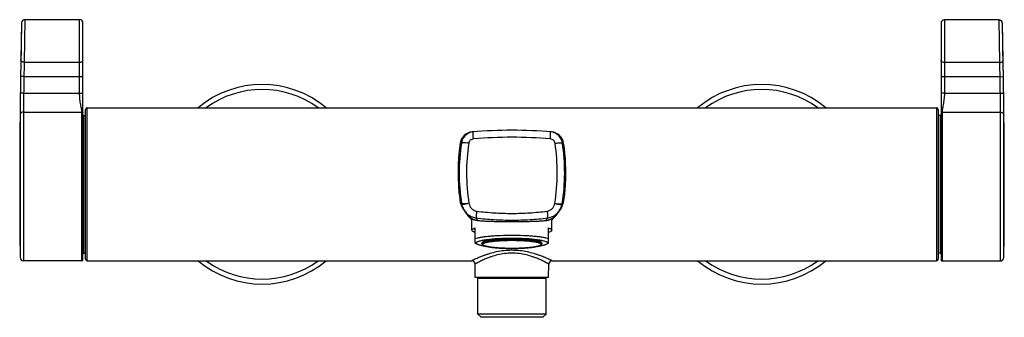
# Model space of a CAD drawing. Header units: millimetres. Extents: x 106 to 682, y 39 to 471.
# Tile 3 of 5: x 106 to 402, y 381 to 471. Entities that reach past the tile are written whole.
import ezdxf

# ---------------------------------------------------------------- set-up
doc = ezdxf.new("R2010")
doc.units = ezdxf.units.MM
doc.header["$LTSCALE"] = 46.255
doc.layers.get('0').update_dxf_attribs({"linetype": 'CONTINUOUS'})

msp = doc.modelspace()

# ---------------------------------------------------------------- linework, layer by layer
at = {"color": 9, "linetype": 'CONTINUOUS'}
for p, q in [((107.76, 470.91), (107.52, 458.08)), ((124.17, 453.82), (124.17, 470.91)), ((383.82, 470.86), (383.82, 453.77)), ((400.46, 458.03), (400.23, 470.86)), ((106.76, 469.93), (106.52, 458.81)), ((401.46, 458.76), (401.23, 469.88)), ((106.52, 458.81), (106.51, 458.22)), ((401.48, 458.16), (401.46, 458.76)), ((107.52, 458.08), (124.17, 458.08)), ((400.46, 458.03), (383.82, 458.03)), ((107.43, 453.82), (106.43, 453.83)), ((107.43, 453.82), (125.17, 453.82)), ((400.55, 453.77), (382.82, 453.77)), ((400.55, 453.77), (401.55, 453.78)), ((107.36, 448.81), (106.36, 448.82)), ((107.36, 448.81), (125.17, 448.81)), ((383.82, 448.76), (400.63, 448.76)), ((400.63, 448.76), (401.63, 448.77)), ((126.47, 398.41), (126.47, 444.41)), ((381.47, 444.41), (381.47, 398.41)), ((106.29, 442.2), (106.29, 399.4)), ((107.29, 443.14), (107.29, 398.41)), ((107.29, 443.14), (124.87, 443.14)), ((124.87, 398.41), (124.87, 443.14)), ((125.47, 400.71), (125.47, 442.11)), ((382.52, 442.06), (382.52, 400.66)), ((383.12, 443.09), (400.7, 443.09)), ((383.12, 443.09), (383.12, 398.36)), ((400.7, 398.36), (400.7, 443.09)), ((401.7, 399.35), (401.7, 442.15)), ((243.7, 410.55), (243.73, 410.54)), ((264.21, 410.54), (264.24, 410.55)), ((243.72, 393.21), (264.22, 393.21))]:
    msp.add_line(p, q, dxfattribs=at)
at = {"color": 7, "linetype": 'CONTINUOUS'}
for p, q in [((107.76, 470.91), (124.17, 470.91)), ((400.23, 470.86), (383.82, 470.86)), ((125.17, 398.71), (125.17, 469.91)), ((382.82, 469.86), (382.82, 398.66)), ((401.23, 469.9), (401.23, 469.91)), ((401.23, 469.89), (401.23, 469.9)), ((401.23, 469.89), (401.23, 469.89)), ((401.23, 469.88), (401.23, 469.89)), ((401.23, 469.88), (401.23, 469.88)), ((125.97, 398.91), (125.97, 443.91)), ((126.47, 444.41), (381.47, 444.41)), ((381.97, 443.91), (381.97, 398.91)), ((125.47, 442.11), (125.97, 442.11)), ((382.52, 442.06), (381.97, 442.06)), ((238.82, 415.47), (238.88, 415.29)), ((238.88, 415.29), (238.9, 415.23)), ((238.9, 415.23), (238.91, 415.19)), ((238.91, 415.19), (238.93, 415.15)), ((238.93, 415.15), (238.94, 415.11)), ((238.94, 415.11), (238.96, 415.07)), ((238.96, 415.07), (238.97, 415.04)), ((238.97, 415.04), (238.98, 415.01)), ((238.98, 415.01), (238.99, 414.98)), ((238.99, 414.98), (239.01, 414.95)), ((239.01, 414.95), (239.03, 414.89)), ((239.05, 414.83), (239.02, 414.9)), ((239.04, 414.87), (239.02, 414.9)), ((239.03, 414.89), (239.03, 414.89)), ((239.03, 414.89), (239.03, 414.88)), ((239.03, 414.88), (239.03, 414.87)), ((239.03, 414.87), (239.04, 414.86)), ((239.04, 414.86), (239.04, 414.86)), ((239.04, 414.86), (239.05, 414.84)), ((239.05, 414.84), (239.05, 414.84)), ((239.05, 414.84), (239.08, 414.74)), ((239.08, 414.74), (239.1, 414.7)), ((239.1, 414.7), (239.11, 414.67)), ((239.11, 414.67), (239.12, 414.64)), ((239.12, 414.64), (239.13, 414.61)), ((239.13, 414.61), (239.14, 414.58)), ((239.14, 414.58), (239.15, 414.56)), ((239.15, 414.56), (239.16, 414.53)), ((239.16, 414.53), (239.17, 414.5)), ((239.17, 414.5), (239.19, 414.47)), ((239.19, 414.47), (239.2, 414.45)), ((239.2, 414.45), (239.21, 414.42)), ((239.21, 414.42), (239.22, 414.4)), ((239.22, 414.4), (239.23, 414.37)), ((239.23, 414.37), (239.24, 414.34)), ((239.24, 414.34), (239.25, 414.32)), ((239.25, 414.32), (239.26, 414.29)), ((239.26, 414.29), (239.28, 414.26)), ((239.28, 414.26), (239.29, 414.23)), ((239.29, 414.23), (239.3, 414.21)), ((239.3, 414.21), (239.32, 414.18)), ((239.32, 414.18), (239.33, 414.15)), ((239.33, 414.15), (239.34, 414.12)), ((239.34, 414.12), (239.36, 414.1)), ((239.36, 414.1), (239.37, 414.07)), ((239.37, 414.07), (239.38, 414.04)), ((239.38, 414.04), (239.4, 414.01)), ((239.4, 414.01), (239.41, 413.98)), ((239.41, 413.98), (239.43, 413.95)), ((239.43, 413.95), (239.44, 413.92)), ((239.44, 413.92), (239.46, 413.89)), ((268.49, 413.91), (268.5, 413.94)), ((268.5, 413.94), (268.52, 413.97)), ((268.52, 413.97), (268.54, 414)), ((268.54, 414), (268.55, 414.03)), ((268.55, 414.03), (268.57, 414.06)), ((268.57, 414.06), (268.58, 414.09)), ((268.58, 414.09), (268.59, 414.12)), ((268.59, 414.12), (268.61, 414.15)), ((268.61, 414.15), (268.62, 414.17)), ((268.62, 414.17), (268.63, 414.2)), ((268.63, 414.2), (268.65, 414.23)), ((268.65, 414.23), (268.66, 414.25)), ((268.66, 414.25), (268.67, 414.28)), ((268.67, 414.28), (268.68, 414.31)), ((268.68, 414.31), (268.69, 414.33)), ((268.69, 414.33), (268.7, 414.36)), ((268.7, 414.36), (268.72, 414.39)), ((268.72, 414.39), (268.73, 414.41)), ((268.73, 414.41), (268.74, 414.44)), ((268.74, 414.44), (268.75, 414.47)), ((268.75, 414.47), (268.76, 414.5)), ((268.76, 414.5), (268.77, 414.52)), ((268.77, 414.52), (268.78, 414.55)), ((268.78, 414.55), (268.79, 414.57)), ((268.79, 414.57), (268.8, 414.6)), ((268.8, 414.6), (268.81, 414.63)), ((268.81, 414.63), (268.82, 414.65)), ((268.82, 414.65), (268.83, 414.68)), ((268.83, 414.68), (268.85, 414.71)), ((268.85, 414.72), (268.89, 414.83)), ((268.91, 414.9), (268.92, 414.92)), ((268.92, 414.92), (268.93, 414.94)), ((268.93, 414.94), (268.94, 414.97)), ((268.94, 414.97), (268.96, 415)), ((268.96, 415), (268.97, 415.04)), ((268.97, 415.04), (268.98, 415.07)), ((268.98, 415.07), (268.99, 415.11)), ((268.99, 415.11), (269.01, 415.14)), ((269.01, 415.14), (269.02, 415.19)), ((269.02, 415.19), (269.04, 415.23)), ((269.04, 415.23), (269.06, 415.29)), ((269.06, 415.29), (269.12, 415.47)), ((239.46, 413.89), (239.48, 413.86)), ((239.48, 413.86), (239.49, 413.83)), ((239.49, 413.83), (239.51, 413.8)), ((239.51, 413.8), (239.53, 413.77)), ((239.53, 413.77), (239.54, 413.74)), ((239.54, 413.74), (239.56, 413.71)), ((239.56, 413.71), (239.58, 413.68)), ((239.58, 413.68), (239.59, 413.64)), ((239.59, 413.64), (239.61, 413.61)), ((239.61, 413.61), (239.63, 413.58)), ((239.63, 413.58), (239.65, 413.55)), ((239.65, 413.55), (239.67, 413.52)), ((239.67, 413.52), (239.69, 413.48)), ((239.69, 413.48), (239.71, 413.45)), ((239.71, 413.45), (239.73, 413.41)), ((239.73, 413.41), (239.75, 413.38)), ((239.75, 413.38), (239.77, 413.35)), ((239.77, 413.35), (239.8, 413.31)), ((239.8, 413.31), (239.82, 413.28)), ((239.82, 413.28), (239.84, 413.24)), ((239.84, 413.24), (239.86, 413.2)), ((239.86, 413.2), (239.89, 413.17)), ((239.89, 413.17), (239.91, 413.13)), ((239.91, 413.13), (239.94, 413.1)), ((239.94, 413.1), (239.96, 413.06)), ((239.96, 413.06), (239.98, 413.03)), ((239.98, 413.03), (240.01, 413)), ((240.01, 413), (240.03, 412.96)), ((240.03, 412.96), (240.05, 412.93)), ((240.05, 412.93), (240.08, 412.89)), ((240.08, 412.89), (240.1, 412.86)), ((240.1, 412.86), (240.13, 412.82)), ((240.13, 412.82), (240.16, 412.78)), ((240.16, 412.78), (240.18, 412.75)), ((240.18, 412.75), (240.21, 412.71)), ((240.21, 412.71), (240.24, 412.67)), ((240.24, 412.67), (240.27, 412.64)), ((240.27, 412.64), (240.3, 412.6)), ((240.3, 412.6), (240.33, 412.56)), ((240.33, 412.56), (240.36, 412.52)), ((240.36, 412.52), (240.39, 412.48)), ((240.39, 412.48), (240.42, 412.45)), ((240.42, 412.45), (240.45, 412.41)), ((240.45, 412.41), (240.48, 412.37)), ((240.48, 412.37), (240.51, 412.33)), ((240.51, 412.33), (240.55, 412.29)), ((240.55, 412.29), (240.57, 412.27)), ((240.57, 412.27), (240.6, 412.22)), ((240.6, 412.22), (240.64, 412.18)), ((240.64, 412.18), (240.67, 412.14)), ((240.67, 412.14), (240.7, 412.11)), ((240.7, 412.11), (240.74, 412.07)), ((240.74, 412.07), (240.77, 412.03)), ((240.77, 412.03), (240.81, 411.99)), ((240.81, 411.99), (240.84, 411.95)), ((240.84, 411.95), (240.88, 411.91)), ((240.88, 411.91), (240.92, 411.87)), ((240.92, 411.87), (240.95, 411.82)), ((240.95, 411.82), (240.99, 411.78)), ((240.99, 411.78), (241.04, 411.74)), ((241.04, 411.74), (241.08, 411.69)), ((241.08, 411.69), (241.12, 411.65)), ((241.12, 411.65), (241.16, 411.6)), ((241.16, 411.6), (241.2, 411.56)), ((241.2, 411.56), (241.28, 411.49)), ((241.28, 411.55), (241.29, 411.55)), ((241.28, 411.49), (241.32, 411.44)), ((241.29, 411.55), (241.29, 411.55)), ((241.29, 411.55), (241.3, 411.54)), ((241.3, 411.54), (241.33, 411.52)), ((241.32, 411.44), (241.37, 411.39)), ((241.33, 411.52), (241.39, 411.48)), ((241.37, 411.39), (241.42, 411.35)), ((241.39, 411.48), (241.43, 411.45)), ((241.42, 411.35), (241.47, 411.3)), ((241.43, 411.45), (241.46, 411.43)), ((241.46, 411.43), (241.49, 411.41)), ((241.47, 411.3), (241.52, 411.25)), ((241.49, 411.41), (241.51, 411.39)), ((241.51, 411.39), (241.54, 411.37)), ((241.52, 411.25), (241.58, 411.2)), ((241.54, 411.37), (241.57, 411.35)), ((241.57, 411.35), (241.6, 411.33)), ((241.58, 411.2), (241.63, 411.15)), ((241.6, 411.33), (241.63, 411.31)), ((241.63, 411.31), (241.66, 411.29)), ((241.63, 411.15), (241.69, 411.1)), ((241.66, 411.29), (241.69, 411.27)), ((241.69, 411.27), (241.73, 411.25)), ((241.69, 411.1), (241.74, 411.04)), ((241.73, 411.25), (241.77, 411.22)), ((241.74, 411.04), (241.8, 410.99)), ((241.77, 411.22), (241.8, 411.2)), ((241.8, 410.99), (241.86, 410.94)), ((241.97, 407.6), (241.97, 411.11)), ((265.97, 407.6), (265.97, 411.1)), ((266.08, 410.94), (266.14, 410.99)), ((266.14, 411.2), (266.18, 411.22)), ((266.14, 410.99), (266.2, 411.04)), ((266.18, 411.22), (266.21, 411.25)), ((266.2, 411.04), (266.25, 411.09)), ((266.21, 411.25), (266.25, 411.27)), ((266.25, 411.27), (266.28, 411.29)), ((266.25, 411.09), (266.31, 411.15)), ((266.28, 411.29), (266.31, 411.31)), ((266.31, 411.31), (266.34, 411.33)), ((266.31, 411.15), (266.36, 411.2)), ((266.34, 411.33), (266.37, 411.35)), ((266.36, 411.2), (266.42, 411.25)), ((266.37, 411.35), (266.39, 411.36)), ((266.39, 411.36), (266.42, 411.38)), ((266.42, 411.38), (266.44, 411.4)), ((266.42, 411.25), (266.47, 411.3)), ((266.44, 411.4), (266.47, 411.42)), ((266.47, 411.42), (266.5, 411.44)), ((266.47, 411.3), (266.52, 411.35)), ((266.5, 411.44), (266.54, 411.47)), ((266.52, 411.35), (266.57, 411.4)), ((266.54, 411.47), (266.63, 411.53)), ((266.57, 411.4), (266.62, 411.45)), ((266.62, 411.45), (266.67, 411.5)), ((266.63, 411.53), (266.64, 411.54)), ((266.64, 411.54), (266.65, 411.55)), ((266.65, 411.55), (266.65, 411.55)), ((266.65, 411.55), (266.66, 411.55)), ((266.67, 411.5), (266.72, 411.55)), ((266.72, 411.55), (266.77, 411.6)), ((266.77, 411.6), (266.82, 411.65)), ((266.82, 411.65), (266.86, 411.69)), ((266.86, 411.69), (266.9, 411.74)), ((266.9, 411.74), (266.95, 411.78)), ((266.95, 411.78), (266.99, 411.83)), ((266.99, 411.83), (267.03, 411.87)), ((267.03, 411.87), (267.07, 411.92)), ((267.07, 411.92), (267.11, 411.96)), ((267.11, 411.96), (267.14, 412)), ((267.14, 412), (267.18, 412.04)), ((267.18, 412.04), (267.22, 412.08)), ((267.22, 412.08), (267.25, 412.12)), ((267.25, 412.12), (267.29, 412.17)), ((267.29, 412.17), (267.32, 412.21)), ((267.32, 412.21), (267.36, 412.25)), ((267.36, 412.25), (267.39, 412.29)), ((267.39, 412.29), (267.42, 412.33)), ((267.42, 412.33), (267.46, 412.37)), ((267.46, 412.37), (267.49, 412.41)), ((267.49, 412.41), (267.52, 412.44)), ((267.52, 412.44), (267.55, 412.48)), ((267.55, 412.48), (267.58, 412.52)), ((267.58, 412.52), (267.61, 412.56)), ((267.61, 412.56), (267.64, 412.6)), ((267.64, 412.6), (267.67, 412.64)), ((267.67, 412.64), (267.7, 412.67)), ((267.7, 412.67), (267.72, 412.71)), ((267.72, 412.71), (267.75, 412.75)), ((267.75, 412.75), (267.78, 412.78)), ((267.78, 412.78), (267.8, 412.82)), ((267.8, 412.82), (267.83, 412.85)), ((267.83, 412.85), (267.86, 412.89)), ((267.86, 412.89), (267.88, 412.93)), ((267.88, 412.93), (267.91, 412.97)), ((267.91, 412.97), (267.94, 413.01)), ((267.94, 413.01), (267.97, 413.05)), ((267.97, 413.05), (267.99, 413.09)), ((267.99, 413.09), (268.02, 413.12)), ((268.02, 413.12), (268.04, 413.16)), ((268.04, 413.16), (268.07, 413.2)), ((268.07, 413.2), (268.09, 413.23)), ((268.09, 413.23), (268.11, 413.27)), ((268.11, 413.27), (268.14, 413.3)), ((268.14, 413.3), (268.16, 413.34)), ((268.16, 413.34), (268.18, 413.37)), ((268.18, 413.37), (268.2, 413.41)), ((268.2, 413.41), (268.22, 413.44)), ((268.22, 413.44), (268.25, 413.48)), ((268.25, 413.48), (268.27, 413.51)), ((268.27, 413.51), (268.29, 413.55)), ((268.29, 413.55), (268.31, 413.58)), ((268.31, 413.58), (268.33, 413.62)), ((268.33, 413.62), (268.34, 413.65)), ((268.34, 413.65), (268.36, 413.68)), ((268.36, 413.68), (268.38, 413.71)), ((268.38, 413.71), (268.4, 413.74)), ((268.4, 413.74), (268.42, 413.78)), ((268.42, 413.78), (268.44, 413.81)), ((268.44, 413.81), (268.45, 413.84)), ((268.45, 413.84), (268.47, 413.88)), ((268.47, 413.88), (268.49, 413.91)), ((241.86, 410.94), (241.91, 410.89)), ((241.91, 410.89), (241.97, 410.84)), ((242.97, 403.7), (242.97, 408.27)), ((250.39, 410.24), (251.28, 410.23)), ((251.28, 410.23), (252.19, 410.22)), ((252.19, 410.22), (253.57, 410.22)), ((253.57, 410.22), (254.83, 410.22)), ((254.83, 410.22), (256.2, 410.23)), ((256.2, 410.23), (257.1, 410.23)), ((257.1, 410.23), (257.98, 410.24)), ((257.98, 410.24), (258.85, 410.26)), ((264.97, 403.7), (264.97, 408.27)), ((265.97, 410.84), (266.02, 410.88)), ((266.02, 410.88), (266.08, 410.94)), ((242.97, 403.7), (243.54, 403.38)), ((244.97, 403.74), (244.97, 403.54)), ((262.97, 403.74), (262.97, 403.54)), ((264.97, 403.7), (264.4, 403.38)), ((125.47, 400.71), (125.97, 400.71)), ((382.52, 400.66), (381.97, 400.66)), ((124.87, 398.41), (107.29, 398.41)), ((126.47, 398.41), (241.9, 398.41)), ((242.97, 393.41), (242.9, 397.43)), ((264.97, 393.41), (265.04, 397.43)), ((266.04, 398.41), (381.47, 398.41)), ((383.12, 398.36), (400.7, 398.36)), ((264.97, 393.41), (242.97, 393.41)), ((243.72, 382.41), (243.72, 393.21)), ((264.22, 382.41), (264.22, 393.21)), ((264.22, 382.41), (243.72, 382.41)), ((243.72, 382.41), (244.72, 381.41)), ((263.22, 381.41), (244.72, 381.41)), ((264.22, 382.41), (263.22, 381.41))]:
    msp.add_line(p, q, dxfattribs=at)
for points in [[(401.23, 469.91), (401.23, 469.91), (401.23, 469.92), (401.23, 469.92), (401.23, 469.93), (401.23, 469.93), (401.23, 469.94), (401.23, 469.94), (401.23, 469.95), (401.23, 469.95), (401.23, 469.96), (401.22, 469.96), (401.22, 469.97), (401.22, 469.97), (401.22, 469.98), (401.22, 469.99), (401.22, 469.99), (401.22, 470), (401.22, 470), (401.22, 470.01), (401.22, 470.01), (401.22, 470.02), (401.22, 470.03), (401.22, 470.03), (401.21, 470.04), (401.21, 470.05), (401.21, 470.05), (401.21, 470.06), (401.21, 470.06), (401.21, 470.07), (401.21, 470.08), (401.2, 470.08), (401.2, 470.09), (401.2, 470.1), (401.2, 470.1), (401.2, 470.11), (401.2, 470.12), (401.19, 470.12), (401.19, 470.13), (401.19, 470.14), (401.19, 470.14), (401.19, 470.15), (401.18, 470.16), (401.18, 470.16), (401.18, 470.17), (401.18, 470.18), (401.18, 470.18), (401.17, 470.19), (401.17, 470.2), (401.17, 470.21), (401.17, 470.21), (401.16, 470.22), (401.16, 470.23), (401.16, 470.23), (401.15, 470.24), (401.15, 470.25), (401.15, 470.25), (401.15, 470.26), (401.14, 470.27), (401.14, 470.28), (401.14, 470.28), (401.13, 470.29), (401.13, 470.3), (401.13, 470.3), (401.12, 470.31), (401.12, 470.32), (401.12, 470.32), (401.11, 470.33), (401.11, 470.34), (401.1, 470.35), (401.1, 470.35), (401.1, 470.36), (401.09, 470.37), (401.09, 470.37), (401.08, 470.38), (401.08, 470.39), (401.07, 470.4), (401.07, 470.4), (401.06, 470.41), (401.06, 470.42), (401.05, 470.42), (401.05, 470.43), (401.04, 470.44), (401.04, 470.45), (401.03, 470.45), (401.03, 470.46), (401.02, 470.47), (401.02, 470.47), (401.01, 470.48), (401.01, 470.49), (401, 470.5), (400.99, 470.5), (400.99, 470.51)], [(268.89, 414.83), (268.9, 414.87), (268.91, 414.9)], [(241.28, 411.56), (241.28, 411.56), (241.28, 411.56), (241.28, 411.55), (241.28, 411.55), (241.28, 411.55)], [(241.8, 411.2), (241.82, 411.19), (241.85, 411.18), (241.87, 411.16), (241.89, 411.15), (241.91, 411.14), (241.93, 411.13), (241.96, 411.11), (241.98, 411.1), (242, 411.09), (242.03, 411.08), (242.05, 411.06), (242.08, 411.05), (242.1, 411.04), (242.13, 411.02), (242.16, 411.01), (242.18, 411), (242.21, 410.98), (242.24, 410.97), (242.27, 410.95), (242.3, 410.94), (242.33, 410.93), (242.36, 410.91), (242.39, 410.9), (242.42, 410.89), (242.45, 410.87), (242.48, 410.86), (242.52, 410.85), (242.55, 410.83), (242.59, 410.82), (242.62, 410.81), (242.66, 410.79), (242.69, 410.78), (242.73, 410.77), (242.77, 410.75), (242.81, 410.74), (242.85, 410.73), (242.89, 410.72), (242.93, 410.7), (242.97, 410.69), (243.01, 410.68), (243.05, 410.67), (243.1, 410.66), (243.14, 410.65), (243.19, 410.63), (243.24, 410.62), (243.29, 410.61), (243.33, 410.6), (243.38, 410.59), (243.44, 410.58), (243.49, 410.58), (243.54, 410.57), (243.6, 410.56), (243.65, 410.55), (243.71, 410.54), (243.73, 410.54)], [(264.21, 410.54), (264.22, 410.54), (264.27, 410.55), (264.32, 410.56), (264.37, 410.56), (264.41, 410.57), (264.46, 410.58), (264.51, 410.58), (264.55, 410.59), (264.6, 410.6), (264.64, 410.61), (264.68, 410.62), (264.72, 410.63), (264.77, 410.64), (264.81, 410.65), (264.85, 410.66), (264.89, 410.67), (264.93, 410.68), (264.96, 410.69), (265, 410.7), (265.04, 410.71), (265.08, 410.72), (265.11, 410.73), (265.15, 410.75), (265.18, 410.76), (265.22, 410.77), (265.25, 410.78), (265.28, 410.79), (265.32, 410.8), (265.35, 410.82), (265.38, 410.83), (265.41, 410.84), (265.44, 410.85), (265.47, 410.87), (265.5, 410.88), (265.53, 410.89), (265.56, 410.9), (265.59, 410.92), (265.62, 410.93), (265.64, 410.94), (265.67, 410.95), (265.7, 410.96), (265.72, 410.98), (265.75, 410.99), (265.77, 411), (265.8, 411.01), (265.82, 411.03), (265.85, 411.04), (265.87, 411.05), (265.89, 411.06), (265.92, 411.08), (265.94, 411.09), (265.96, 411.1), (265.98, 411.11), (266, 411.12), (266.02, 411.13), (266.05, 411.15), (266.07, 411.16), (266.08, 411.17), (266.1, 411.18), (266.14, 411.2)], [(266.66, 411.55), (266.66, 411.55), (266.66, 411.55)], [(243.73, 410.54), (243.98, 410.52), (244.27, 410.49), (244.58, 410.46), (244.9, 410.44), (245.23, 410.41), (245.57, 410.39), (245.92, 410.37), (246.29, 410.35), (246.66, 410.33), (247.04, 410.32), (247.44, 410.3), (247.84, 410.29), (248.25, 410.28), (248.66, 410.27), (249.09, 410.26), (249.51, 410.25), (250.39, 410.24)], [(258.85, 410.26), (259.27, 410.27), (259.69, 410.28), (260.1, 410.29), (260.5, 410.3), (260.89, 410.32), (261.27, 410.33), (261.65, 410.35), (262.01, 410.37), (262.36, 410.39), (262.71, 410.41), (263.04, 410.44), (263.36, 410.46), (263.66, 410.49), (263.96, 410.52), (264.21, 410.54)], [(382.82, 398.66), (382.82, 398.63), (382.83, 398.6), (382.83, 398.57), (382.84, 398.54), (382.86, 398.52), (382.87, 398.49), (382.89, 398.47), (382.91, 398.45), (382.93, 398.43), (382.95, 398.41), (382.98, 398.39), (383.01, 398.38), (383.03, 398.37), (383.06, 398.36), (383.09, 398.36), (383.12, 398.36)]]:
    msp.add_lwpolyline(points, dxfattribs=at)
for centre, radius, start, end in [((107.76, 469.91), 1, 90, 178.6097), ((124.17, 469.91), 1, 0, 90), ((383.82, 469.86), 1, 90.0007, 180.0007), ((400.23, 469.86), 1, 1.391, 90.0007), ((2106.17, 421.41), 2000, 178.60975, 180.63058), ((-1598.18, 421.33), 2000, 359.37012, 1.39096), ((1223.45, 436.05), 1117.16, 178.86289, 179.08773), ((-856.89, 433.44), 1258.61, 0.926, 1.12524), ((2106.17, 421.41), 2000, 179.07106, 179.21464), ((-1598.18, 421.33), 2000, 0.78607, 0.92964), ((178.97, 421.41), 30, 50.0602, 129.9398), ((328.97, 421.41), 30, 50.0602, 129.9398), ((126.47, 443.91), 0.5, 90, 180), ((381.47, 443.91), 0.5, 0, 90), ((125.47, 442.41), 0.3, 180, 270), ((382.52, 442.36), 0.3, 270.0007, 0.0007), ((253.97, 297.66), 140, 85.1109, 94.8891), ((242.38, 433.18), 3.99, 94.8705, 171.5455), ((242.76, 433.2), 4, 94.7261, 115.8847), ((265.18, 433.2), 4, 62.4438, 85.2739), ((265.56, 433.18), 3.99, 8.4545, 85.1295), ((297.85, 424.89), 60.07, 171.5107, 183.3268), ((210.09, 424.89), 60.07, 356.6732, 8.4893), ((297.77, 424.89), 59.99, 183.3305, 188.0057), ((210.17, 424.89), 60, 351.9945, 356.6694), ((244.3, 417.37), 6, 188.0033, 209.8765), ((244.15, 416.53), 5.38, 191.8705, 197.9697), ((244.24, 416.56), 5.47, 197.9728, 205.6743), ((253.99, 422.94), 17.18, 209.8792, 225.5659), ((253.94, 422.94), 17.18, 314.4341, 330.1207), ((263.74, 416.55), 5.43, 333.9113, 342.2451), ((263.63, 417.37), 6, 330.1234, 351.9967), ((267.11, 415.63), 1.95, 337.8874, 342.792), ((263.82, 416.53), 5.34, 342.2678, 342.6929), ((263.83, 416.52), 5.34, 342.6928, 344.5693), ((107.29, 399.41), 1, 180.6306, 270), ((125.47, 400.41), 0.3, 90, 180), ((382.52, 400.36), 0.3, 0.0007, 90.0007), ((400.7, 399.36), 1, 270.0007, 359.3701), ((124.87, 398.71), 0.3, 270, 360), ((126.47, 398.91), 0.5, 180, 270), ((178.97, 421.41), 30, 230.0602, 309.9398), ((241.9, 397.41), 1, 1, 90), ((266.04, 397.41), 1, 90, 179), ((328.97, 421.41), 30, 230.0602, 309.9398), ((381.47, 398.91), 0.5, 270, 360), ((243.92, 393.21), 0.2, 90, 180), ((264.02, 393.21), 0.2, 0, 90)]:
    msp.add_arc(centre, radius, start, end, dxfattribs=at)
at = {"color": 9, "linetype": 'CONTINUOUS'}
for centre, radius, start, end in [((843.47, 440.32), 736.16, 178.61787, 178.94974), ((-471.32, 437.37), 872.03, 1.07733, 1.35749), ((2106.17, 421.41), 1999, 179.07106, 179.21464), ((-1598.18, 421.33), 1999, 0.78607, 0.92964), ((178.97, 421.41), 28.5, 53.8132, 126.1837), ((328.97, 421.41), 28.5, 53.8132, 126.1837), ((242.76, 433.2), 4, 115.8834, 171.3084), ((253.97, 297.27), 138.27, 85.2001, 94.7999), ((265.18, 433.2), 4, 8.6915, 62.4447), ((297.37, 424.86), 59.24, 171.3216, 188.9844), ((252.44, 296.31), 138.16, 95.6622, 95.819), ((300, 424.86), 59.66, 171.442, 188.8597), ((207.93, 424.86), 59.66, 351.1403, 8.558), ((210.57, 424.86), 59.24, 351.0157, 8.6784), ((255.5, 296.31), 138.16, 84.181, 84.3378), ((244.3, 417.37), 5.81, 188.0664, 199.1225), ((242.57, 416.2), 3.76, 188.9967, 191.8642), ((242.37, 415.88), 1.32, 188.8608, 191.69), ((265.57, 415.88), 1.32, 348.3015, 351.1391), ((263.84, 416.52), 5.32, 344.5678, 348.1295), ((265.37, 416.2), 3.76, 348.1276, 351.0033), ((263.64, 417.37), 5.81, 340.8667, 351.9345), ((253.51, 416.72), 11.59, 207.978, 212.1584), ((254.43, 416.72), 11.59, 327.8416, 332.022), ((243.75, 410.74), 0.202, 253.8262, 263.7675), ((264.19, 410.74), 0.202, 276.2424, 286.2365), ((178.97, 421.41), 28.5, 233.8132, 306.1837), ((328.97, 421.41), 28.5, 233.8132, 306.1837)]:
    msp.add_arc(centre, radius, start, end, dxfattribs=at)
for points, knots in [([(107.52, 458.08), (107.39, 458.08), (107.14, 458.12), (106.81, 458.27), (106.61, 458.48), (106.54, 458.67), (106.52, 458.76), (106.52, 458.81)], [0, 0, 0, 0, 0.286761, 0.553636, 0.788726, 0.896263, 1, 1, 1, 1]), ([(124.17, 458.08), (124.3, 458.08), (124.55, 458.11), (124.88, 458.26), (125.08, 458.46), (125.16, 458.65), (125.17, 458.74), (125.17, 458.79)], [0, 0, 0, 0, 0.286947, 0.55358, 0.788506, 0.896102, 1, 1, 1, 1]), ([(383.82, 458.03), (383.69, 458.03), (383.44, 458.06), (383.11, 458.21), (382.91, 458.41), (382.83, 458.6), (382.82, 458.69), (382.82, 458.74)], [0, 0, 0, 0, 0.286946, 0.553578, 0.788504, 0.8961, 1, 1, 1, 1]), ([(400.46, 458.03), (400.59, 458.03), (400.85, 458.07), (401.17, 458.22), (401.37, 458.43), (401.45, 458.62), (401.46, 458.71), (401.46, 458.76)], [0, 0, 0, 0, 0.286758, 0.553633, 0.788724, 0.896262, 1, 1, 1, 1]), ([(124.17, 448.81), (124.17, 449.23), (124.17, 450.06), (124.17, 451.73), (124.17, 452.98), (124.17, 453.82)], [0, 0, 0, 0, 0.25, 0.5, 1, 1, 1, 1]), ([(383.82, 453.77), (383.82, 453.35), (383.82, 452.51), (383.82, 451.26), (383.82, 450.01), (383.82, 449.18), (383.82, 448.76)], [0, 0, 0, 0, 0.25, 0.499999, 0.750001, 1, 1, 1, 1]), ([(106.34, 447.23), (106.32, 446.2), (106.31, 444.78), (106.29, 443.11), (106.29, 442.47), (106.29, 442.2)], [0, 0, 0, 0, 0.615923, 0.844632, 1, 1, 1, 1]), ([(107.36, 448.81), (107.35, 448.2), (107.33, 447.04), (107.31, 445.44), (107.3, 444.16), (107.29, 443.43), (107.29, 443.14)], [0, 0, 0, 0, 0.322124, 0.613691, 0.847033, 1, 1, 1, 1]), ([(124.87, 443.14), (124.87, 443.2), (124.86, 443.32), (124.82, 443.61), (124.74, 444.05), (124.63, 444.65), (124.5, 445.35), (124.37, 446.14), (124.26, 446.99), (124.2, 447.73), (124.17, 448.34), (124.17, 448.65), (124.17, 448.81)], [0, 0, 0, 0, 0.029721, 0.065406, 0.153668, 0.262228, 0.388092, 0.528131, 0.679111, 0.837615, 0.918563, 1, 1, 1, 1]), ([(383.82, 448.76), (383.75, 448.76), (383.63, 448.76), (383.44, 448.76), (383.27, 448.76), (383.14, 448.76), (383.05, 448.76), (382.99, 448.76), (382.94, 448.76), (382.9, 448.76), (382.87, 448.76), (382.85, 448.76), (382.84, 448.76), (382.83, 448.76), (382.82, 448.76), (382.82, 448.76), (382.82, 448.76), (382.82, 448.76)], [0, 0, 0, 0, 0.195099, 0.382689, 0.555579, 0.707115, 0.773017, 0.831474, 0.88192, 0.923874, 0.956929, 0.970016, 0.980767, 0.989157, 0.995163, 0.998775, 1, 1, 1, 1]), ([(383.82, 448.76), (383.82, 448.15), (383.75, 447.25), (383.59, 446.09), (383.46, 445.31), (383.34, 444.6), (383.24, 444.08), (383.18, 443.71), (383.14, 443.47), (383.12, 443.27), (383.12, 443.15), (383.12, 443.09)], [0, 0, 0, 0, 0.320873, 0.47193, 0.612048, 0.737962, 0.846508, 0.893316, 0.934682, 0.970305, 1, 1, 1, 1]), ([(400.7, 443.09), (400.7, 443.38), (400.69, 444.11), (400.68, 445.39), (400.66, 446.99), (400.64, 448.15), (400.63, 448.76)], [0, 0, 0, 0, 0.15297, 0.386313, 0.677878, 1, 1, 1, 1]), ([(401.7, 442.15), (401.7, 442.42), (401.69, 443.06), (401.68, 444.73), (401.66, 446.15), (401.65, 447.18)], [0, 0, 0, 0, 0.155382, 0.384086, 1, 1, 1, 1]), ([(107.29, 443.14), (107.16, 443.14), (106.9, 443.09), (106.57, 442.89), (106.35, 442.58), (106.29, 442.33), (106.29, 442.2)], [0, 0, 0, 0, 0.25647, 0.50922, 0.756583, 1, 1, 1, 1]), ([(124.87, 443.14), (124.91, 443.14), (124.99, 443.13), (125.09, 443.06), (125.15, 442.97), (125.17, 442.89), (125.17, 442.86)], [0, 0, 0, 0, 0.256331, 0.508898, 0.756253, 1, 1, 1, 1]), ([(383.12, 443.09), (383.08, 443.09), (383, 443.07), (382.9, 443.01), (382.83, 442.92), (382.82, 442.84), (382.82, 442.81)], [0, 0, 0, 0, 0.25645, 0.509131, 0.756461, 1, 1, 1, 1]), ([(400.7, 443.09), (400.83, 443.09), (401.09, 443.04), (401.42, 442.84), (401.64, 442.53), (401.7, 442.28), (401.7, 442.15)], [0, 0, 0, 0, 0.25647, 0.50922, 0.756584, 1, 1, 1, 1]), ([(242.4, 435.06), (242.23, 435.04), (241.89, 434.95), (241.46, 434.66), (241.14, 434.24), (241.04, 433.91), (241.01, 433.74)], [0, 0, 0, 0, 0.24996, 0.500375, 0.750556, 1, 1, 1, 1]), ([(242.4, 435.06), (242.39, 435.2), (242.37, 435.48), (242.35, 435.87), (242.34, 436.24), (242.34, 436.55), (242.35, 436.78), (242.36, 436.93), (242.37, 437.02), (242.38, 437.08), (242.4, 437.14), (242.41, 437.17), (242.43, 437.18), (242.43, 437.18)], [0, 0, 0, 0, 0.200067, 0.38838, 0.559113, 0.707003, 0.827553, 0.876435, 0.917255, 0.949792, 0.973987, 0.990157, 1, 1, 1, 1]), ([(265.54, 435.06), (265.55, 435.2), (265.57, 435.48), (265.58, 435.87), (265.59, 436.24), (265.6, 436.55), (265.59, 436.78), (265.58, 436.93), (265.57, 437.02), (265.56, 437.08), (265.54, 437.14), (265.53, 437.17), (265.51, 437.18), (265.51, 437.18)], [0, 0, 0, 0, 0.200067, 0.38838, 0.559113, 0.707004, 0.827554, 0.876436, 0.917256, 0.949792, 0.973987, 0.990157, 1, 1, 1, 1]), ([(266.93, 433.74), (266.9, 433.91), (266.8, 434.24), (266.48, 434.66), (266.05, 434.95), (265.71, 435.04), (265.54, 435.06)], [0, 0, 0, 0, 0.249443, 0.499625, 0.750039, 1, 1, 1, 1]), ([(241.01, 433.74), (240.73, 433.78), (240.32, 433.83), (239.8, 433.87), (239.48, 433.89), (239.24, 433.89), (239.08, 433.88), (238.99, 433.87), (238.92, 433.86), (238.86, 433.85), (238.81, 433.82), (238.81, 433.8)], [0, 0, 0, 0, 0.38347, 0.553087, 0.700618, 0.821498, 0.870803, 0.912233, 0.945603, 0.970933, 1, 1, 1, 1]), ([(266.93, 433.74), (267.21, 433.78), (267.62, 433.83), (268.14, 433.87), (268.46, 433.89), (268.7, 433.89), (268.86, 433.88), (268.95, 433.87), (269.02, 433.86), (269.08, 433.85), (269.13, 433.82), (269.13, 433.8)], [0, 0, 0, 0, 0.38347, 0.553087, 0.700618, 0.821498, 0.870803, 0.912233, 0.945602, 0.970933, 1, 1, 1, 1]), ([(238.36, 416.54), (238.37, 416.54), (238.4, 416.55), (238.43, 416.56), (238.45, 416.57), (238.48, 416.58), (238.51, 416.58), (238.54, 416.57), (238.55, 416.56)], [0, 0, 0, 0, 0.239268, 0.360012, 0.482134, 0.601958, 0.720119, 1, 1, 1, 1]), ([(238.55, 416.56), (238.6, 416.39), (238.7, 416.07), (238.8, 415.76), (238.86, 415.61)], [0, 0, 0, 0, 0.532594, 1, 1, 1, 1]), ([(241.06, 415.67), (240.78, 415.63), (240.37, 415.58), (239.85, 415.54), (239.53, 415.52), (239.29, 415.52), (239.13, 415.53), (239.04, 415.54), (238.97, 415.55), (238.91, 415.57), (238.86, 415.59), (238.86, 415.61)], [0, 0, 0, 0, 0.383089, 0.552536, 0.699936, 0.820749, 0.870054, 0.911514, 0.944952, 0.970405, 1, 1, 1, 1]), ([(241.07, 415.61), (240.79, 415.56), (240.39, 415.48), (239.88, 415.41), (239.56, 415.38), (239.32, 415.36), (239.17, 415.36), (239.08, 415.37), (239, 415.37), (238.95, 415.38), (238.91, 415.4), (238.89, 415.42), (238.89, 415.43)], [0, 0, 0, 0, 0.383903, 0.553492, 0.700885, 0.821553, 0.870734, 0.91203, 0.945257, 0.970434, 0.988043, 1, 1, 1, 1]), ([(239.02, 414.9), (239.01, 414.94), (238.95, 415.11), (238.91, 415.29), (238.89, 415.43)], [0, 0, 0, 0, 0.244895, 1, 1, 1, 1]), ([(239.1, 414.38), (239.12, 414.38), (239.15, 414.39), (239.19, 414.38), (239.21, 414.38), (239.22, 414.38)], [0, 0, 0, 0, 0.488202, 0.742645, 1, 1, 1, 1]), ([(239.31, 414.19), (239.5, 413.81), (239.96, 413.08), (240.89, 412.19), (242.02, 411.55), (242.85, 411.33), (243.27, 411.28)], [0, 0, 0, 0, 0.250433, 0.500789, 0.750735, 1, 1, 1, 1]), ([(241.07, 415.61), (241.13, 415.33), (241.28, 414.92), (241.58, 414.43), (241.86, 414.1), (242.19, 413.82), (242.55, 413.59), (242.95, 413.42), (243.23, 413.35), (243.38, 413.34)], [0, 0, 0, 0, 0.248923, 0.373937, 0.499092, 0.624355, 0.74966, 0.874912, 1, 1, 1, 1]), ([(264.56, 413.34), (264.85, 413.37), (265.27, 413.51), (265.75, 413.81), (266.08, 414.1), (266.36, 414.43), (266.66, 414.92), (266.81, 415.33), (266.87, 415.61)], [0, 0, 0, 0, 0.249629, 0.375045, 0.500422, 0.625703, 0.750849, 1, 1, 1, 1]), ([(264.67, 411.28), (265.09, 411.33), (265.71, 411.49), (266.47, 411.86), (267.19, 412.32), (267.96, 413.06), (268.43, 413.79), (268.61, 414.17)], [0, 0, 0, 0, 0.249154, 0.374232, 0.499443, 0.74967, 1, 1, 1, 1]), ([(266.87, 415.61), (267.15, 415.56), (267.55, 415.48), (268.06, 415.41), (268.38, 415.38), (268.62, 415.36), (268.77, 415.36), (268.86, 415.36), (268.94, 415.37), (268.99, 415.38), (269.03, 415.4), (269.05, 415.42), (269.05, 415.43)], [0, 0, 0, 0, 0.383902, 0.553489, 0.700881, 0.821548, 0.870728, 0.912025, 0.945252, 0.970429, 0.98804, 1, 1, 1, 1]), ([(266.88, 415.67), (267.16, 415.63), (267.57, 415.58), (268.09, 415.54), (268.41, 415.52), (268.65, 415.52), (268.81, 415.53), (268.9, 415.54), (268.97, 415.55), (269.03, 415.57), (269.08, 415.59), (269.08, 415.61)], [0, 0, 0, 0, 0.383089, 0.552536, 0.699936, 0.820749, 0.870054, 0.911514, 0.944952, 0.970405, 1, 1, 1, 1]), ([(268.71, 414.38), (268.72, 414.38), (268.75, 414.38), (268.79, 414.39), (268.82, 414.38), (268.84, 414.38)], [0, 0, 0, 0, 0.257147, 0.511989, 1, 1, 1, 1]), ([(269.08, 415.61), (269.13, 415.76), (269.24, 416.07), (269.33, 416.39), (269.39, 416.56)], [0, 0, 0, 0, 0.46769, 1, 1, 1, 1]), ([(269.39, 416.56), (269.4, 416.57), (269.43, 416.58), (269.46, 416.58), (269.49, 416.57), (269.51, 416.56), (269.54, 416.55), (269.56, 416.54), (269.58, 416.54)], [0, 0, 0, 0, 0.279935, 0.39809, 0.517902, 0.640034, 0.760778, 1, 1, 1, 1]), ([(241.3, 411.5), (241.28, 411.52), (241.27, 411.54), (241.24, 411.56), (241.23, 411.57), (241.22, 411.58), (241.22, 411.59), (241.22, 411.59), (241.22, 411.6), (241.22, 411.6), (241.22, 411.6), (241.22, 411.6), (241.23, 411.59), (241.27, 411.56), (241.31, 411.54), (241.33, 411.52)], [0, 0, 0, 0, 0.210673, 0.292338, 0.358139, 0.408075, 0.442335, 0.45372, 0.461453, 0.466048, 0.469693, 0.485003, 0.514831, 0.619029, 1, 1, 1, 1]), ([(241.97, 410.9), (241.83, 411.01), (241.6, 411.21), (241.38, 411.42), (241.3, 411.5)], [0, 0, 0, 0, 0.611362, 1, 1, 1, 1]), ([(241.33, 411.52), (241.44, 411.44), (241.7, 411.26), (242.19, 410.98), (242.87, 410.7), (243.4, 410.58), (243.7, 410.55)], [0, 0, 0, 0, 0.148608, 0.37196, 0.657164, 1, 1, 1, 1]), ([(243.38, 413.34), (243.36, 413.21), (243.34, 412.95), (243.3, 412.59), (243.27, 412.25), (243.26, 411.96), (243.25, 411.71), (243.24, 411.53), (243.25, 411.42), (243.25, 411.36), (243.26, 411.31), (243.27, 411.29), (243.27, 411.28)], [0, 0, 0, 0, 0.189681, 0.36892, 0.533066, 0.677861, 0.799574, 0.895124, 0.932344, 0.96225, 0.984762, 1, 1, 1, 1]), ([(243.27, 411.28), (244.16, 411.17), (245.93, 410.99), (249.5, 410.73), (253.97, 410.6), (258.44, 410.73), (262.01, 410.99), (263.78, 411.17), (264.67, 411.28)], [0, 0, 0, 0, 0.124715, 0.24967, 0.5, 0.75033, 0.875285, 1, 1, 1, 1]), ([(243.38, 413.34), (244.25, 413.22), (246.01, 413.03), (249.54, 412.75), (253.97, 412.61), (258.4, 412.75), (261.93, 413.03), (263.68, 413.22), (264.56, 413.34)], [0, 0, 0, 0, 0.124881, 0.249874, 0.5, 0.750126, 0.875119, 1, 1, 1, 1]), ([(264.24, 410.55), (264.54, 410.58), (265.08, 410.7), (265.76, 410.98), (266.26, 411.27), (266.52, 411.45), (266.62, 411.52)], [0, 0, 0, 0, 0.345225, 0.631425, 0.854272, 1, 1, 1, 1]), ([(264.56, 413.34), (264.58, 413.21), (264.6, 412.95), (264.64, 412.59), (264.66, 412.25), (264.68, 411.96), (264.69, 411.71), (264.69, 411.53), (264.69, 411.42), (264.68, 411.36), (264.68, 411.31), (264.67, 411.29), (264.67, 411.28)], [0, 0, 0, 0, 0.189677, 0.368914, 0.533057, 0.67785, 0.799562, 0.895112, 0.932333, 0.962242, 0.984756, 1, 1, 1, 1]), ([(266.65, 411.51), (266.57, 411.43), (266.35, 411.22), (266.12, 411.01), (265.97, 410.89)], [0, 0, 0, 0, 0.382417, 1, 1, 1, 1]), ([(266.62, 411.52), (266.64, 411.54), (266.67, 411.56), (266.71, 411.59), (266.72, 411.59), (266.72, 411.6), (266.72, 411.59), (266.72, 411.59), (266.72, 411.58), (266.71, 411.57), (266.7, 411.56), (266.68, 411.54), (266.66, 411.53), (266.65, 411.51)], [0, 0, 0, 0, 0.384025, 0.489654, 0.52021, 0.536277, 0.543735, 0.562237, 0.595898, 0.64519, 0.710226, 0.791051, 1, 1, 1, 1]), ([(243.73, 410.54), (244.4, 410.47), (245.89, 410.36), (248.31, 410.27), (251.06, 410.23), (252.98, 410.22), (253.97, 410.22)], [0, 0, 0, 0, 0.196212, 0.437145, 0.710193, 1, 1, 1, 1]), ([(253.97, 410.22), (254.96, 410.22), (256.88, 410.23), (259.63, 410.27), (262.05, 410.36), (263.54, 410.47), (264.21, 410.54)], [0, 0, 0, 0, 0.289802, 0.562846, 0.803782, 1, 1, 1, 1]), ([(244.97, 403.54), (244.97, 403.57), (244.98, 403.61), (245.01, 403.67), (245.07, 403.73), (245.18, 403.82), (245.38, 403.92), (245.68, 404.04), (246.05, 404.15), (246.51, 404.25), (247.03, 404.35), (247.86, 404.47), (249.03, 404.6), (250.57, 404.71), (252.24, 404.78), (253.38, 404.8), (253.97, 404.8)], [0, 0, 0, 0, 0.006748, 0.01425, 0.023065, 0.033533, 0.060077, 0.094596, 0.137156, 0.187556, 0.245435, 0.310317, 0.458735, 0.627434, 0.810142, 1, 1, 1, 1]), ([(253.97, 402.12), (253.4, 402.12), (252.27, 402.14), (250.64, 402.2), (249.35, 402.3), (248.4, 402.4), (247.77, 402.48), (247.19, 402.56), (246.67, 402.66), (246.23, 402.76), (245.86, 402.87), (245.57, 402.98), (245.38, 403.08), (245.27, 403.16), (245.21, 403.22), (245.18, 403.28), (245.17, 403.35), (245.18, 403.41), (245.21, 403.47), (245.27, 403.53), (245.38, 403.62), (245.57, 403.72), (245.86, 403.83), (246.23, 403.93), (246.67, 404.04), (247.19, 404.13), (247.77, 404.22), (248.4, 404.3), (249.35, 404.4), (250.64, 404.49), (252.27, 404.56), (253.4, 404.57), (253.97, 404.57)], [0, 0, 0, 0, 0.094928, 0.186281, 0.27063, 0.309184, 0.344843, 0.377283, 0.406223, 0.431422, 0.452702, 0.469962, 0.483234, 0.488467, 0.492875, 0.496626, 0.5, 0.503374, 0.507125, 0.511533, 0.516766, 0.530038, 0.547298, 0.568578, 0.593777, 0.622717, 0.655157, 0.690816, 0.72937, 0.813719, 0.905072, 1, 1, 1, 1]), ([(262.91, 403.69), (262.87, 403.74), (262.76, 403.82), (262.55, 403.93), (262.27, 404.03), (261.93, 404.13), (261.52, 404.23), (260.85, 404.36), (259.88, 404.5), (258.58, 404.63), (257.13, 404.72), (255.58, 404.78), (254.51, 404.8), (253.97, 404.8)], [0, 0, 0, 0, 0.019187, 0.044883, 0.077533, 0.117181, 0.163673, 0.216732, 0.341008, 0.486306, 0.648074, 0.821158, 1, 1, 1, 1]), ([(253.97, 404.57), (254.54, 404.57), (255.66, 404.56), (257.3, 404.49), (258.58, 404.4), (259.54, 404.3), (260.17, 404.22), (260.75, 404.13), (261.26, 404.04), (261.71, 403.93), (262.08, 403.83), (262.37, 403.72), (262.56, 403.62), (262.67, 403.53), (262.73, 403.47), (262.76, 403.41), (262.77, 403.35), (262.76, 403.28), (262.73, 403.22), (262.67, 403.16), (262.56, 403.08), (262.37, 402.98), (262.08, 402.87), (261.71, 402.76), (261.26, 402.66), (260.75, 402.56), (260.17, 402.48), (259.54, 402.4), (258.58, 402.3), (257.3, 402.2), (255.66, 402.14), (254.54, 402.12), (253.97, 402.12)], [0, 0, 0, 0, 0.094928, 0.186281, 0.27063, 0.309184, 0.344843, 0.377283, 0.406223, 0.431422, 0.452702, 0.469962, 0.483234, 0.488467, 0.492875, 0.496626, 0.5, 0.503374, 0.507125, 0.511533, 0.516766, 0.530038, 0.547298, 0.568578, 0.593777, 0.622717, 0.655157, 0.690816, 0.72937, 0.813719, 0.905072, 1, 1, 1, 1]), ([(262.97, 403.54), (262.97, 403.57), (262.96, 403.63), (262.93, 403.67), (262.91, 403.69)], [0, 0, 0, 0, 0.463371, 1, 1, 1, 1]), ([(266.04, 398.41), (266.04, 398.41), (266.03, 398.41), (266.02, 398.42), (266, 398.43), (265.97, 398.44), (265.94, 398.46), (265.88, 398.49), (265.78, 398.53), (265.64, 398.6), (265.48, 398.68), (265.28, 398.77), (264.97, 398.91), (264.51, 399.12), (263.9, 399.38), (263.19, 399.67), (262.4, 399.97), (261.53, 400.27), (260.25, 400.67), (258.52, 401.12), (256.3, 401.48), (253.97, 401.6), (251.64, 401.48), (249.42, 401.12), (247.68, 400.67), (246.41, 400.27), (245.54, 399.97), (244.75, 399.67), (244.04, 399.38), (243.43, 399.12), (242.97, 398.91), (242.66, 398.77), (242.46, 398.68), (242.3, 398.6), (242.16, 398.53), (242.06, 398.49), (242, 398.46), (241.96, 398.44), (241.94, 398.43), (241.92, 398.42), (241.91, 398.41), (241.9, 398.41), (241.9, 398.41)], [0, 0, 0, 0, 0.000175, 0.000695, 0.00156, 0.002766, 0.004312, 0.006195, 0.010963, 0.01704, 0.024388, 0.032958, 0.042702, 0.065507, 0.092366, 0.122851, 0.156554, 0.193092, 0.232117, 0.316309, 0.406551, 0.5, 0.593449, 0.68369, 0.767882, 0.806907, 0.843446, 0.877148, 0.907634, 0.934494, 0.957298, 0.967043, 0.975613, 0.982959, 0.989038, 0.993809, 0.995693, 0.997239, 0.998444, 0.999308, 0.999827, 1, 1, 1, 1]), ([(265.04, 397.43), (265.04, 397.43), (265.03, 397.43), (265.02, 397.44), (265.01, 397.44), (264.98, 397.46), (264.95, 397.47), (264.9, 397.51), (264.81, 397.55), (264.69, 397.62), (264.54, 397.7), (264.37, 397.79), (264.17, 397.89), (263.95, 398.01), (263.61, 398.18), (263.13, 398.42), (262.49, 398.71), (261.78, 399.02), (260.99, 399.34), (259.82, 399.76), (258.22, 400.23), (256.15, 400.62), (253.97, 400.76), (251.79, 400.62), (249.72, 400.23), (248.11, 399.76), (246.95, 399.34), (246.16, 399.02), (245.45, 398.71), (244.81, 398.42), (244.26, 398.14), (243.85, 397.94), (243.57, 397.79), (243.4, 397.7), (243.25, 397.62), (243.13, 397.55), (243.04, 397.51), (242.99, 397.47), (242.96, 397.46), (242.93, 397.44), (242.92, 397.44), (242.91, 397.43), (242.9, 397.43), (242.9, 397.43)], [0, 0, 0, 0, 0.00017, 0.00068, 0.001527, 0.002711, 0.004228, 0.006077, 0.01076, 0.016731, 0.023952, 0.032382, 0.041974, 0.052682, 0.064454, 0.090985, 0.121166, 0.154612, 0.190969, 0.229912, 0.314315, 0.405339, 0.5, 0.594661, 0.685685, 0.770088, 0.809031, 0.845388, 0.878835, 0.909015, 0.935547, 0.958026, 0.967619, 0.976049, 0.98327, 0.98924, 0.993924, 0.995774, 0.997291, 0.998475, 0.999321, 0.99983, 1, 1, 1, 1])]:
    msp.add_open_spline(points, degree=3, knots=knots, dxfattribs=at)
at = {"color": 7, "linetype": 'CONTINUOUS'}
for points, knots in [([(106.36, 448.82), (106.36, 448.69), (106.35, 448.16), (106.34, 447.63), (106.34, 447.23)], [0, 0, 0, 0, 0.252043, 1, 1, 1, 1]), ([(401.65, 447.18), (401.65, 447.31), (401.64, 447.84), (401.64, 448.37), (401.63, 448.77)], [0, 0, 0, 0, 0.247105, 1, 1, 1, 1]), ([(269.05, 415.43), (269.04, 415.39), (269.03, 415.27), (269, 415.14), (268.97, 415.05)], [0, 0, 0, 0, 0.273709, 1, 1, 1, 1]), ([(241.97, 407.6), (241.97, 407.75), (242.15, 407.91), (242.37, 408.03), (242.54, 408.12), (242.75, 408.2), (242.89, 408.25), (242.97, 408.27)], [0, 0, 0, 0, 0.341608, 0.473782, 0.627314, 0.80269, 1, 1, 1, 1]), ([(264.97, 408.27), (265.05, 408.25), (265.19, 408.2), (265.4, 408.12), (265.57, 408.03), (265.79, 407.91), (265.97, 407.75), (265.97, 407.6)], [0, 0, 0, 0, 0.19731, 0.372686, 0.526218, 0.658392, 1, 1, 1, 1]), ([(242.97, 406.94), (242.89, 406.96), (242.75, 407.01), (242.54, 407.09), (242.37, 407.17), (242.15, 407.3), (241.97, 407.46), (241.97, 407.6)], [0, 0, 0, 0, 0.19731, 0.372686, 0.526218, 0.658392, 1, 1, 1, 1]), ([(242.97, 405.12), (243.23, 405.21), (243.84, 405.36), (244.86, 405.55), (246.07, 405.72), (247.44, 405.87), (248.95, 405.98), (251.14, 406.09), (252.83, 406.13), (253.97, 406.13)], [0, 0, 0, 0, 0.075494, 0.16945, 0.280207, 0.405628, 0.54321, 0.690162, 1, 1, 1, 1]), ([(243.22, 403.74), (243.22, 403.77), (243.23, 403.82), (243.27, 403.9), (243.34, 403.97), (243.47, 404.07), (243.71, 404.2), (244.06, 404.33), (244.52, 404.46), (245.06, 404.58), (245.68, 404.7), (246.67, 404.85), (248.07, 405), (249.91, 405.14), (251.9, 405.22), (253.97, 405.25), (256.04, 405.22), (258.03, 405.14), (259.87, 405), (261.27, 404.85), (262.25, 404.7), (262.88, 404.58), (263.42, 404.46), (263.87, 404.33), (264.23, 404.2), (264.47, 404.07), (264.6, 403.97), (264.67, 403.9), (264.71, 403.82), (264.72, 403.77), (264.72, 403.74)], [0, 0, 0, 0, 0.003374, 0.007125, 0.011533, 0.016766, 0.030039, 0.047298, 0.068578, 0.093778, 0.122718, 0.155159, 0.229367, 0.313717, 0.405071, 0.5, 0.594929, 0.686283, 0.770633, 0.844841, 0.877282, 0.906222, 0.931422, 0.952702, 0.969961, 0.983234, 0.988467, 0.992875, 0.996626, 1, 1, 1, 1]), ([(253.97, 406.13), (255.11, 406.13), (256.8, 406.09), (258.99, 405.98), (260.5, 405.87), (261.87, 405.72), (263.08, 405.55), (264.1, 405.36), (264.7, 405.21), (264.97, 405.12)], [0, 0, 0, 0, 0.309838, 0.45679, 0.594372, 0.719793, 0.83055, 0.924506, 1, 1, 1, 1]), ([(265.97, 407.6), (265.97, 407.46), (265.79, 407.3), (265.57, 407.17), (265.4, 407.09), (265.19, 407.01), (265.05, 406.96), (264.97, 406.94)], [0, 0, 0, 0, 0.341608, 0.473782, 0.627314, 0.80269, 1, 1, 1, 1]), ([(243.54, 403.38), (243.49, 403.41), (243.41, 403.46), (243.3, 403.55), (243.24, 403.64), (243.22, 403.71), (243.22, 403.74)], [0, 0, 0, 0, 0.329688, 0.597725, 0.814448, 1, 1, 1, 1]), ([(246.85, 402.62), (246.47, 402.67), (245.78, 402.77), (244.96, 402.92), (244.41, 403.06), (244.07, 403.16), (243.78, 403.26), (243.62, 403.34), (243.54, 403.38)], [0, 0, 0, 0, 0.333744, 0.614745, 0.733761, 0.837776, 0.92652, 1, 1, 1, 1]), ([(253.97, 405), (253.38, 405), (252.24, 404.98), (250.57, 404.91), (249.03, 404.8), (247.86, 404.67), (247.03, 404.54), (246.51, 404.45), (246.05, 404.34), (245.68, 404.23), (245.38, 404.12), (245.18, 404.02), (245.07, 403.93), (245.01, 403.87), (244.98, 403.81), (244.97, 403.76), (244.97, 403.74)], [0, 0, 0, 0, 0.189858, 0.372566, 0.541265, 0.689683, 0.754565, 0.812444, 0.862844, 0.905404, 0.939923, 0.966467, 0.976935, 0.98575, 0.993252, 1, 1, 1, 1]), ([(244.97, 403.54), (244.97, 403.5), (244.98, 403.42), (245.04, 403.31), (245.12, 403.22), (245.26, 403.11), (245.47, 403), (245.78, 402.88), (246.16, 402.77), (246.61, 402.66), (247.13, 402.57), (247.72, 402.48), (248.36, 402.4), (249.32, 402.3), (250.62, 402.2), (252.26, 402.14), (253.39, 402.12), (253.97, 402.12)], [0, 0, 0, 0, 0.013403, 0.026292, 0.038948, 0.051955, 0.081129, 0.116437, 0.158784, 0.208349, 0.264969, 0.328278, 0.397784, 0.472892, 0.637173, 0.815098, 1, 1, 1, 1]), ([(262.97, 403.74), (262.97, 403.76), (262.96, 403.81), (262.93, 403.87), (262.87, 403.93), (262.76, 404.02), (262.56, 404.12), (262.26, 404.23), (261.88, 404.34), (261.43, 404.45), (260.91, 404.54), (260.08, 404.67), (258.91, 404.8), (257.37, 404.91), (255.7, 404.98), (254.55, 405), (253.97, 405)], [0, 0, 0, 0, 0.006748, 0.01425, 0.023065, 0.033533, 0.060077, 0.094596, 0.137156, 0.187556, 0.245435, 0.310317, 0.458735, 0.627434, 0.810142, 1, 1, 1, 1]), ([(253.97, 402.12), (254.55, 402.12), (255.68, 402.14), (257.32, 402.2), (258.62, 402.3), (259.58, 402.4), (260.22, 402.48), (260.81, 402.57), (261.33, 402.66), (261.78, 402.77), (262.16, 402.88), (262.47, 403), (262.68, 403.11), (262.82, 403.22), (262.9, 403.31), (262.96, 403.42), (262.97, 403.5), (262.97, 403.54)], [0, 0, 0, 0, 0.184902, 0.362827, 0.527108, 0.602217, 0.671722, 0.735032, 0.791651, 0.841217, 0.883563, 0.918871, 0.948045, 0.961052, 0.973708, 0.986598, 1, 1, 1, 1]), ([(264.4, 403.38), (264.32, 403.34), (264.16, 403.26), (263.87, 403.16), (263.53, 403.06), (262.98, 402.92), (262.16, 402.77), (261.47, 402.67), (261.09, 402.62)], [0, 0, 0, 0, 0.073479, 0.162223, 0.266239, 0.385254, 0.666256, 1, 1, 1, 1]), ([(264.72, 403.74), (264.72, 403.71), (264.7, 403.64), (264.64, 403.55), (264.53, 403.46), (264.44, 403.41), (264.4, 403.38)], [0, 0, 0, 0, 0.185552, 0.402275, 0.670312, 1, 1, 1, 1])]:
    msp.add_open_spline(points, degree=3, knots=knots, dxfattribs=at)

doc.saveas('drawing.dxf')
